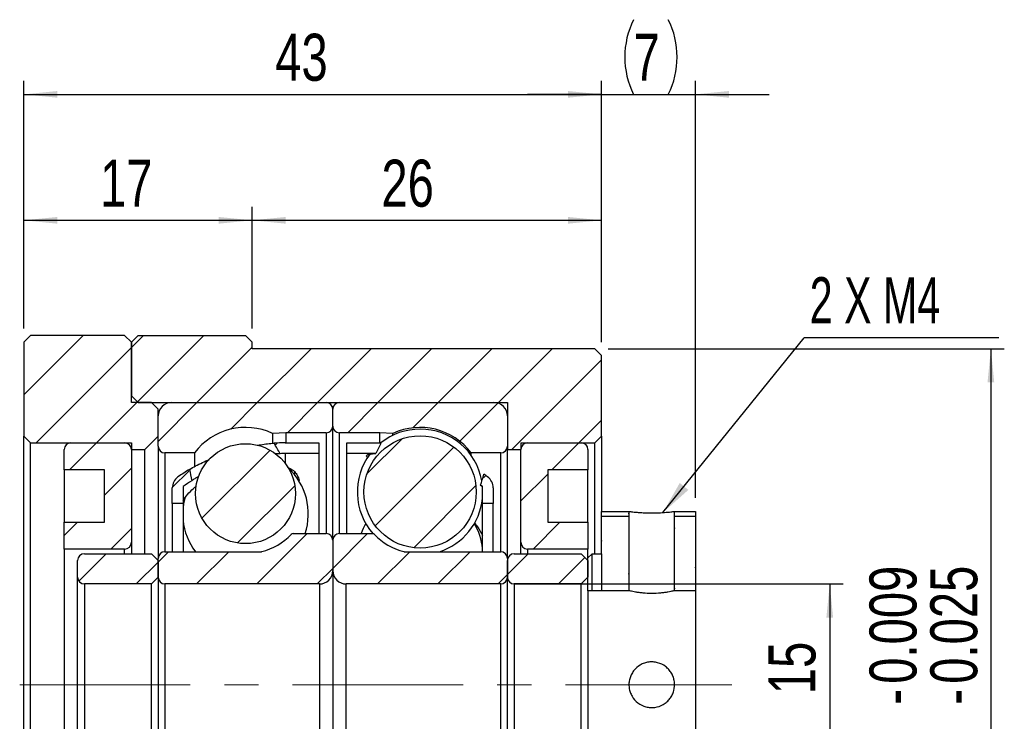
# Model space of a CAD drawing. Header units: millimetres. Extents: x 32 to 262, y 26 to 169.
# Tile 3 of 3: x 189 to 262, y 75 to 127. Entities that reach past the tile are written whole.
import ezdxf

# ---------------------------------------------------------------- set-up
doc = ezdxf.new("R2010")
doc.units = ezdxf.units.MM
doc.linetypes.add('CENTERX2', pattern=[20.32, 12.7, -2.54, 2.54, -2.54])
doc.layers.add('FORMAT', color=7, linetype='Continuous')
doc.styles.add('SLDTEXTSTYLE0', font='TXT', dxfattribs={"width": 0.75})
doc.styles.add('SLDTEXTSTYLE1', font='TXT', dxfattribs={"width": 0.666667})
doc.dimstyles.new('SLDDIMSTYLE1', dxfattribs={"dimtxt": 3.5, "dimasz": 2.5, "dimexe": 0, "dimexo": 0.0625, "dimgap": 0.875, "dimtad": 1, "dimrnd": 1e-09, "dimzin": 12, "dimdsep": 46, "dimtxsty": 'SLDTEXTSTYLE0', "dimsah": 1, "dimcen": 0.09, "dimadec": 0, "dimazin": 3, "dimtfac": 1, "dimtofl": 0, "dimtmove": 0, "dimatfit": 3, "dimfxl": 1, "dimfrac": 2, "dimtolj": 1, "dimtzin": 12, "dimarcsym": 0})
doc.dimstyles.new('SLDDIMSTYLE2', dxfattribs={"dimtxt": 0.18, "dimasz": 2.5, "dimexe": 0, "dimexo": 0.0625, "dimgap": 0, "dimtad": 0, "dimtih": 1, "dimtoh": 1, "dimdec": 0, "dimrnd": 1e-09, "dimzin": 0, "dimdsep": 46, "dimtxsty": 'Standard', "dimsah": 1, "dimcen": 0.09, "dimadec": 0, "dimazin": 0, "dimtfac": 2.5, "dimtdec": 0, "dimtofl": 0, "dimtmove": 0, "dimatfit": 3, "dimfxl": 1, "dimfrac": 2, "dimtolj": 1, "dimtzin": 0, "dimarcsym": 0})
doc.dimstyles.new('SLDDIMSTYLE3', dxfattribs={"dimtxt": 3.5, "dimasz": 2.5, "dimexe": 0, "dimexo": 0.0625, "dimgap": 0.875, "dimtad": 1, "dimrnd": 1e-09, "dimzin": 12, "dimdsep": 46, "dimtxsty": 'SLDTEXTSTYLE0', "dimsah": 1, "dimcen": 0.09, "dimadec": 0, "dimazin": 3, "dimtfac": 1, "dimtmove": 0, "dimatfit": 0, "dimfxl": 1, "dimfrac": 2, "dimtolj": 1, "dimtzin": 12, "dimarcsym": 0})
doc.dimstyles.new('SLDDIMSTYLE4', dxfattribs={"dimtxt": 3.5, "dimasz": 2.5, "dimexe": 0, "dimexo": 0.0625, "dimgap": 0.875, "dimtad": 1, "dimdec": 3, "dimrnd": 1e-09, "dimzin": 12, "dimdsep": 46, "dimtxsty": 'SLDTEXTSTYLE0', "dimsah": 1, "dimcen": 0.09, "dimadec": 0, "dimazin": 3, "dimtol": 1, "dimtp": -0.009, "dimtm": 0.025, "dimtfac": 1, "dimtdec": 3, "dimtofl": 0, "dimtmove": 0, "dimatfit": 3, "dimfxl": 1, "dimfrac": 2, "dimtolj": 1, "dimarcsym": 0})

# ---------------------------------------------------------------- blocks, each defined once
blk = doc.blocks.new('_D_6')
at = {"layer": 'FORMAT', "color": 7}
for p, q in [((189.16, 104.273), (189.16, 122.707)), ((232.16, 103.273), (232.16, 122.707)), ((189.16, 121.707), (232.16, 121.707))]:
    blk.add_line(p, q, dxfattribs=at)
for points in [[(189.16, 121.707), (191.66, 121.457), (191.66, 121.957)], [(232.16, 121.707), (229.66, 121.957), (229.66, 121.457)]]:
    blk.add_solid(points, dxfattribs=at)
at = {"layer": 'FORMAT', "color": 7, "insert": (207.875, 126.219), "char_height": 3.5, "attachment_point": 1, "style": 'SLDTEXTSTYLE0'}
blk.add_mtext('43', dxfattribs=at)
blk = doc.blocks.new('_D_7')
at = {"layer": 'FORMAT', "color": 7}
for p, q in [((232.16, 103.273), (232.16, 122.707)), ((239.16, 91.674), (239.16, 122.707)), ((232.16, 121.707), (226.66, 121.707)), ((232.16, 121.707), (239.16, 121.707)), ((239.16, 121.707), (244.66, 121.707))]:
    blk.add_line(p, q, dxfattribs=at)
for centre, start, end in [((240.112, 124.485), 153.43495, 206.56505), ((231.586, 124.485), 333.43495, 26.56505)]:
    blk.add_arc(centre, 6.212, start, end, dxfattribs=at)
for points in [[(232.16, 121.707), (229.66, 121.957), (229.66, 121.457)], [(239.16, 121.707), (241.66, 121.457), (241.66, 121.957)]]:
    blk.add_solid(points, dxfattribs=at)
at = {"layer": 'FORMAT', "color": 7, "insert": (234.556, 126.219), "char_height": 3.5, "attachment_point": 1, "style": 'SLDTEXTSTYLE0'}
blk.add_mtext('7', dxfattribs=at)
blk = doc.blocks.new('_D_8')
at = {"layer": 'FORMAT', "color": 7}
for p, q in [((189.16, 104.273), (189.16, 113.335)), ((206.16, 104.273), (206.16, 113.335)), ((189.16, 112.335), (206.16, 112.335))]:
    blk.add_line(p, q, dxfattribs=at)
for points in [[(189.16, 112.335), (191.66, 112.085), (191.66, 112.585)], [(206.16, 112.335), (203.66, 112.585), (203.66, 112.085)]]:
    blk.add_solid(points, dxfattribs=at)
at = {"layer": 'FORMAT', "color": 7, "insert": (194.826, 116.847), "char_height": 3.5, "attachment_point": 1, "style": 'SLDTEXTSTYLE0'}
blk.add_mtext('17', dxfattribs=at)
blk = doc.blocks.new('_D_9')
at = {"layer": 'FORMAT', "color": 7}
for p, q in [((206.16, 104.273), (206.16, 113.335)), ((232.16, 103.273), (232.16, 113.335)), ((206.16, 112.335), (232.16, 112.335))]:
    blk.add_line(p, q, dxfattribs=at)
for points in [[(206.16, 112.335), (208.66, 112.085), (208.66, 112.585)], [(232.16, 112.335), (229.66, 112.585), (229.66, 112.085)]]:
    blk.add_solid(points, dxfattribs=at)
at = {"layer": 'FORMAT', "color": 7, "insert": (215.781, 116.847), "char_height": 3.5, "attachment_point": 1, "style": 'SLDTEXTSTYLE0'}
blk.add_mtext('26', dxfattribs=at)
blk = doc.blocks.new('_D_12')
at = {"layer": 'FORMAT', "color": 7}
for p, q in [((225.66, 85.273), (250.16, 85.273)), ((249.16, 85.273), (249.16, 70.273)), ((225.66, 70.273), (250.16, 70.273))]:
    blk.add_line(p, q, dxfattribs=at)
for points in [[(249.16, 85.273), (248.91, 82.773), (249.41, 82.773)], [(249.16, 70.273), (249.41, 72.773), (248.91, 72.773)]]:
    blk.add_solid(points, dxfattribs=at)
at = {"layer": 'FORMAT', "color": 7, "char_height": 3.5, "attachment_point": 1, "rotation": 90, "style": 'SLDTEXTSTYLE0'}
for s, insert in [('15', (244.595, 77.071)), ('%%c', (244.648, 71.793))]:
    blk.add_mtext(s, dxfattribs=dict(at, insert=insert))
blk = doc.blocks.new('_D_13')
at = {"layer": 'FORMAT', "color": 7}
for p, q in [((232.66, 102.773), (262.16, 102.773)), ((261.16, 102.773), (261.16, 52.773)), ((232.66, 52.773), (262.16, 52.773))]:
    blk.add_line(p, q, dxfattribs=at)
for points in [[(261.16, 102.773), (260.91, 100.273), (261.41, 100.273)], [(261.16, 52.773), (261.41, 55.273), (260.91, 55.273)]]:
    blk.add_solid(points, dxfattribs=at)
at = {"layer": 'FORMAT', "color": 7, "char_height": 3.5, "attachment_point": 1, "rotation": 90, "style": 'SLDTEXTSTYLE0'}
for s, insert in [('0.009', (252.122, 77.847)), ('0.025', (256.648, 77.847)), ('-', (252.122, 76.296)), ('-', (256.648, 76.296)), ('50', (256.595, 69.831)), ('%%c', (256.648, 64.552))]:
    blk.add_mtext(s, dxfattribs=dict(at, insert=insert))
blk = doc.blocks.new('SW_NOTE_1')
at = {"layer": 'FORMAT', "color": 0}
blk.add_line((14.497, 0), (0, 0), dxfattribs=at)
at = {"layer": 'FORMAT', "color": 0, "insert": (0.408, 4.505), "char_height": 3.4396, "attachment_point": 1, "style": 'SLDTEXTSTYLE1'}
blk.add_mtext('2 X M4', dxfattribs=at)

msp = doc.modelspace()

# ---------------------------------------------------------------- hatches: boundary and pattern name
at = {"layer": 'FORMAT', "linetype": 'Continuous', "lineweight": 18}
h = msp.add_hatch(dxfattribs=at)
h.set_pattern_fill('ANSI31', color=256, style=0)
h.paths.add_polyline_path([(189.1596, 96.2735), (189.6596, 95.7735), (197.1596, 95.7735), (197.1596, 95.2735), (198.1596, 95.2735), (199.1596, 96.2735), (199.1596, 98.2735), (198.6596, 98.7735), (197.1596, 98.7735), (197.1596, 103.2735), (196.6596, 103.7735), (189.6596, 103.7735), (189.1596, 103.2735)], flags=0)
h = msp.add_hatch(dxfattribs=at)
h.set_pattern_fill('ANSI31', color=256, style=0)
h.paths.add_polyline_path([(226.1596, 95.2735), (226.1596, 95.7735), (231.6596, 95.7735), (232.1596, 96.2735), (232.1596, 102.2735), (231.6596, 102.7735), (206.1596, 102.7735), (206.1596, 103.2735), (205.6596, 103.7735), (197.6596, 103.7735), (197.1596, 103.2735), (197.1596, 99.2735), (197.6596, 98.7735), (225.1596, 98.7735), (225.1596, 95.2735)], flags=0)
h = msp.add_hatch(dxfattribs=at)
h.set_pattern_fill('ANSI31', color=256, style=0)
edge = h.paths.add_edge_path(flags=0)
edge.add_arc((211.6596, 98.2735), 0.5, 0, 90)
edge.add_line((211.6596, 98.7735), (200.1596, 98.7735))
edge.add_arc((200.1596, 97.7735), 1, 90, 180)
edge.add_line((199.1596, 97.7735), (199.1596, 95.5235))
edge.add_arc((199.6596, 95.5235), 0.5, 180, 270)
edge.add_line((199.6596, 95.0235), (201.8596, 95.0235))
edge.add_arc((205.6596, 92.1735), 4.75, 64.821429, 143.130102, ccw=False)
edge.add_line((207.6805, 96.4722), (208.6596, 96.5235))
edge.add_line((208.6596, 96.5235), (211.6596, 96.5235))
edge.add_arc((211.6596, 97.0235), 0.5, 270, 360)
edge.add_line((212.1596, 97.0235), (212.1596, 98.2735))
h = msp.add_hatch(dxfattribs=at)
h.set_pattern_fill('ANSI31', color=256, style=0)
edge = h.paths.add_edge_path(flags=0)
edge.add_arc((212.6596, 98.2735), 0.5, 90, 180)
edge.add_line((212.1596, 98.2735), (212.1596, 97.0235))
edge.add_arc((212.6596, 97.0235), 0.5, 180, 270)
edge.add_line((212.6596, 96.5235), (215.6596, 96.5235))
edge.add_line((215.6596, 96.5235), (216.6388, 96.4722))
edge.add_arc((218.6596, 92.1735), 4.75, 36.869898, 115.178571, ccw=False)
edge.add_line((222.4596, 95.0235), (224.6596, 95.0235))
edge.add_arc((224.6596, 95.5235), 0.5, 270, 360)
edge.add_line((225.1596, 95.5235), (225.1596, 97.7735))
edge.add_arc((224.1596, 97.7735), 1, 0, 90)
edge.add_line((224.1596, 98.7735), (212.6596, 98.7735))
h = msp.add_hatch(dxfattribs=at)
h.set_pattern_fill('ANSI31', color=256, style=0)
edge = h.paths.add_edge_path(flags=0)
edge.add_arc((218.6596, 92.1217), 4.1805, 0, 360)
h = msp.add_hatch(dxfattribs=at)
h.set_pattern_fill('ANSI31', color=256, style=0)
edge = h.paths.add_edge_path(flags=0)
edge.add_line((195.1596, 93.7735), (195.1596, 89.8735))
edge.add_line((195.1596, 89.8735), (192.1596, 89.8735))
edge.add_line((192.1596, 89.8735), (192.1596, 87.8735))
edge.add_line((192.1596, 87.8735), (196.6596, 87.8735))
edge.add_arc((196.6596, 88.3735), 0.5, 270, 360)
edge.add_line((197.1596, 88.3735), (197.1596, 95.2735))
edge.add_arc((196.6596, 95.2735), 0.5, 0, 90)
edge.add_line((196.6596, 95.7735), (192.6596, 95.7735))
edge.add_arc((192.6596, 95.2735), 0.5, 90, 180)
edge.add_line((192.1596, 95.2735), (192.1596, 93.7735))
edge.add_line((192.1596, 93.7735), (195.1596, 93.7735))
h = msp.add_hatch(dxfattribs=at)
h.set_pattern_fill('ANSI31', color=256, style=0)
edge = h.paths.add_edge_path(flags=0)
edge.add_arc((205.6596, 91.9941), 3.719, 0, 360)
h = msp.add_hatch(dxfattribs=at)
h.set_pattern_fill('ANSI31', color=256, style=0)
edge = h.paths.add_edge_path(flags=0)
edge.add_arc((208.6096, 81.9607), 13.0128, 90, 91.596791, ccw=False)
edge.add_line((208.6096, 94.9735), (211.1096, 94.9735))
edge.add_line((211.1096, 94.9735), (211.1096, 95.7735))
edge.add_line((211.1096, 95.7735), (208.6096, 95.7735))
edge.add_arc((208.6096, 81.9607), 13.8128, 90, 93.425132)
edge.add_ellipse((211.081, 77.7735), major_axis=(-9.1006, 23.8717), ratio=0.1829921, start_angle=348.490527, end_angle=349.523818, ccw=False)
h = msp.add_hatch(dxfattribs=at)
h.set_pattern_fill('ANSI31', color=256, style=0)
edge = h.paths.add_edge_path(flags=0)
edge.add_line((213.2096, 95.7735), (213.2096, 94.9735))
edge.add_line((213.2096, 94.9735), (215.3724, 94.9735))
edge.add_ellipse((213.2383, 77.7735), major_axis=(12.2235, 32.3509), ratio=0.1351815, start_angle=12.760599, end_angle=13.625638, ccw=False)
edge.add_arc((215.7096, 81.9607), 13.8128, 89.84015, 90)
edge.add_line((215.7096, 95.7735), (213.2096, 95.7735))
h = msp.add_hatch(dxfattribs=at)
h.set_pattern_fill('ANSI31', color=256, style=0)
edge = h.paths.add_edge_path(flags=0)
edge.add_line((228.1596, 89.8735), (228.1596, 93.7735))
edge.add_line((228.1596, 93.7735), (231.1596, 93.7735))
edge.add_line((231.1596, 93.7735), (231.1596, 95.2735))
edge.add_arc((230.6596, 95.2735), 0.5, 0, 90)
edge.add_line((230.6596, 95.7735), (226.6596, 95.7735))
edge.add_arc((226.6596, 95.2735), 0.5, 90, 180)
edge.add_line((226.1596, 95.2735), (226.1596, 88.3735))
edge.add_arc((226.6596, 88.3735), 0.5, 180, 270)
edge.add_line((226.6596, 87.8735), (231.1596, 87.8735))
edge.add_line((231.1596, 87.8735), (231.1596, 89.8735))
edge.add_line((231.1596, 89.8735), (228.1596, 89.8735))
h = msp.add_hatch(dxfattribs=at)
h.set_pattern_fill('ANSI31', color=256, style=0)
edge = h.paths.add_edge_path(flags=0)
edge.add_arc((201.2096, 92.4205), 1, 125.27837, 180)
edge.add_line((200.2096, 92.4205), (200.2096, 91.2735))
edge.add_line((200.2096, 91.2735), (201.0096, 91.2735))
edge.add_line((201.0096, 91.2735), (201.0096, 92.5235))
edge.add_arc((208.6096, 81.9607), 13.0128, 122.30479, 125.735365, ccw=False)
edge.add_ellipse((211.081, 77.7735), major_axis=(-9.1006, 23.8717), ratio=0.1829921, start_angle=10.006716, end_angle=10.958913, ccw=False)
edge.add_arc((208.6096, 81.9607), 13.8128, 120.989791, 125.27837)
h = msp.add_hatch(dxfattribs=at)
h.set_pattern_fill('ANSI31', color=256, style=0)
edge = h.paths.add_edge_path(flags=0)
edge.add_arc((223.1096, 92.4205), 1, 0, 54.72163)
edge.add_arc((215.7096, 81.9607), 13.8128, 54.72163, 56.161998)
edge.add_ellipse((213.2383, 77.7735), major_axis=(12.2235, 32.3509), ratio=0.1351815, start_angle=346.929407, end_angle=347.716665, ccw=False)
edge.add_arc((215.7096, 81.9607), 13.0128, 54.264635, 55.028261, ccw=False)
edge.add_line((223.3096, 92.5235), (223.3096, 91.2735))
edge.add_line((223.3096, 91.2735), (224.1096, 91.2735))
edge.add_line((224.1096, 91.2735), (224.1096, 92.4205))
h = msp.add_hatch(dxfattribs=at)
h.set_pattern_fill('ANSI31', color=256, style=0)
h.paths.add_polyline_path([(234.2098, 84.7734), (234.2098, 90.6736), (232.1596, 90.6736), (232.1596, 87.5236), (231.4597, 87.5236), (231.1596, 87.2235), (231.1596, 84.7734)], flags=0)
h.paths.add_polyline_path([(232.1597, 90.6735), (234.2097, 90.6735), (234.2097, 84.7735), (231.1597, 84.7735), (231.1597, 87.2235), (231.4597, 87.5235), (232.1597, 87.5235)], flags=0)
h = msp.add_hatch(dxfattribs=at)
h.set_pattern_fill('ANSI31', color=256, style=0)
h.paths.add_polyline_path([(239.1598, 84.7734), (239.1598, 90.6736), (237.6096, 90.6736), (237.6096, 84.7734)], flags=0)
h.paths.add_polyline_path([(237.6097, 90.6735), (239.1597, 90.6735), (239.1597, 84.7735), (237.6097, 84.7735)], flags=0)
h = msp.add_hatch(dxfattribs=at)
h.set_pattern_fill('ANSI31', color=256, style=0)
edge = h.paths.add_edge_path(flags=0)
edge.add_arc((199.6596, 85.7735), 0.5, 180, 270)
edge.add_line((199.6596, 85.2735), (211.1596, 85.2735))
edge.add_arc((211.1596, 86.2735), 1, 270, 360)
edge.add_line((212.1596, 86.2735), (212.1596, 88.5235))
edge.add_arc((211.6596, 88.5235), 0.5, 0, 90)
edge.add_line((211.6596, 89.0235), (209.2093, 89.0235))
edge.add_arc((209.2093, 88.8235), 0.2, 90, 135.815615)
edge.add_arc((205.6596, 92.2735), 4.75, 284.752919, 315.815615, ccw=False)
edge.add_arc((206.8183, 87.8735), 0.2, 270, 284.752919, ccw=False)
edge.add_line((206.8183, 87.6735), (199.6596, 87.6735))
edge.add_arc((199.6596, 87.1735), 0.5, 90, 180)
edge.add_line((199.1596, 87.1735), (199.1596, 85.7735))
h = msp.add_hatch(dxfattribs=at)
h.set_pattern_fill('ANSI31', color=256, style=0)
edge = h.paths.add_edge_path(flags=0)
edge.add_arc((224.6596, 85.7735), 0.5, 270, 360)
edge.add_line((225.1596, 85.7735), (225.1596, 87.1735))
edge.add_arc((224.6596, 87.1735), 0.5, 0, 90)
edge.add_line((224.6596, 87.6735), (217.501, 87.6735))
edge.add_arc((217.501, 87.8735), 0.2, 255.247081, 270, ccw=False)
edge.add_arc((218.6596, 92.2735), 4.75, 224.184385, 255.247081, ccw=False)
edge.add_arc((215.11, 88.8235), 0.2, 44.184385, 90)
edge.add_line((215.11, 89.0235), (212.6596, 89.0235))
edge.add_arc((212.6596, 88.5235), 0.5, 90, 180)
edge.add_line((212.1596, 88.5235), (212.1596, 86.2735))
edge.add_arc((213.1596, 86.2735), 1, 180, 270)
edge.add_line((213.1596, 85.2735), (224.6596, 85.2735))
h = msp.add_hatch(dxfattribs=at)
h.set_pattern_fill('ANSI31', color=256, style=0)
edge = h.paths.add_edge_path(flags=0)
edge.add_line((193.6596, 85.2735), (198.6596, 85.2735))
edge.add_line((198.6596, 85.2735), (199.1596, 85.7735))
edge.add_line((199.1596, 85.7735), (199.1596, 87.0235))
edge.add_line((199.1596, 87.0235), (198.6596, 87.5235))
edge.add_line((198.6596, 87.5235), (193.6596, 87.5235))
edge.add_arc((193.6596, 87.0235), 0.5, 90, 180)
edge.add_line((193.1596, 87.0235), (193.1596, 85.7735))
edge.add_arc((193.6596, 85.7735), 0.5, 180, 270)
h = msp.add_hatch(dxfattribs=at)
h.set_pattern_fill('ANSI31', color=256, style=0)
edge = h.paths.add_edge_path(flags=0)
edge.add_line((225.6596, 85.2735), (230.6596, 85.2735))
edge.add_line((230.6596, 85.2735), (231.1596, 85.7735))
edge.add_line((231.1596, 85.7735), (231.1596, 87.0235))
edge.add_line((231.1596, 87.0235), (230.6596, 87.5235))
edge.add_line((230.6596, 87.5235), (225.6596, 87.5235))
edge.add_arc((225.6596, 87.0235), 0.5, 90, 180)
edge.add_line((225.1596, 87.0235), (225.1596, 85.7735))
edge.add_arc((225.6596, 85.7735), 0.5, 180, 270)

# ---------------------------------------------------------------- linework, layer by layer
at = {"color": 7, "linetype": 'Continuous', "lineweight": 25}
for p, q in [((189.6596, 103.7735), (189.1596, 103.2735)), ((196.6596, 103.7735), (189.6596, 103.7735)), ((197.1596, 103.2735), (196.6596, 103.7735)), ((197.6596, 103.7735), (197.1596, 103.2735)), ((197.6596, 103.7735), (205.6596, 103.7735)), ((206.1596, 103.2735), (205.6596, 103.7735)), ((189.1596, 103.2735), (189.1596, 96.2735)), ((197.1596, 98.7735), (197.1596, 103.2735)), ((197.1596, 103.2735), (197.1596, 99.2735)), ((206.1596, 102.7735), (206.1596, 103.2735)), ((231.6596, 102.7735), (206.1596, 102.7735)), ((232.1596, 102.2735), (231.6596, 102.7735)), ((232.1596, 96.2735), (232.1596, 102.2735)), ((197.1596, 99.2735), (197.6596, 98.7735)), ((198.6596, 98.7735), (197.1596, 98.7735)), ((197.6596, 98.7735), (225.1596, 98.7735)), ((199.1596, 98.2735), (198.6596, 98.7735)), ((199.1596, 96.2735), (199.1596, 98.2735)), ((200.1596, 98.7735), (211.6596, 98.7735)), ((212.1596, 97.0235), (212.1596, 98.2735)), ((212.6596, 98.7735), (224.1596, 98.7735)), ((225.1596, 98.7735), (225.1596, 95.2735)), ((199.1596, 95.5235), (199.1596, 97.7735)), ((225.1596, 97.7735), (225.1596, 95.5235)), ((212.1596, 88.5235), (212.1596, 97.0235)), ((189.1596, 96.2735), (189.6596, 95.7735)), ((189.1596, 59.2735), (189.1596, 96.2735)), ((198.1596, 95.2735), (199.1596, 96.2735)), ((208.6596, 96.5235), (207.6805, 96.4722)), ((207.6805, 96.4722), (207.6805, 95.7654)), ((208.6596, 96.5235), (208.6596, 95.7735)), ((211.6596, 96.5235), (208.6596, 96.5235)), ((215.6596, 96.5235), (212.6596, 96.5235)), ((215.6596, 95.7735), (215.6596, 96.5235)), ((216.6388, 96.4722), (215.6596, 96.5235)), ((216.6388, 96.3373), (216.6388, 96.4722)), ((231.6596, 95.7735), (232.1596, 96.2735)), ((232.1596, 96.2735), (232.1596, 90.6736)), ((189.6596, 59.7735), (189.6596, 95.7735)), ((189.6596, 95.7735), (197.1596, 95.7735)), ((192.6596, 95.7735), (196.6596, 95.7735)), ((197.1596, 95.7735), (197.1596, 95.2735)), ((199.1596, 95.5235), (199.1596, 87.1735)), ((208.6096, 95.7735), (211.1096, 95.7735)), ((211.1096, 95.7735), (211.1096, 94.9735)), ((213.2096, 95.7735), (215.7096, 95.7735)), ((213.2096, 94.9735), (213.2096, 95.7735)), ((226.1596, 95.7735), (231.6596, 95.7735)), ((226.1596, 95.7735), (226.1596, 95.2735)), ((226.6596, 95.7735), (230.6596, 95.7735)), ((231.6596, 87.5236), (231.6596, 95.7735)), ((192.1596, 93.7735), (192.1596, 95.2735)), ((197.1596, 95.2735), (198.1596, 95.2735)), ((197.1596, 95.2735), (197.1596, 88.3735)), ((198.1596, 87.5235), (198.1596, 95.2735)), ((201.8596, 95.0235), (199.6596, 95.0235)), ((201.8596, 95.0235), (201.8596, 94.0126)), ((208.247, 94.9684), (207.8798, 94.9494)), ((211.1096, 94.9735), (208.6096, 94.9735)), ((211.1096, 94.9735), (211.1096, 89.0235)), ((215.3724, 94.9735), (213.2096, 94.9735)), ((213.2096, 89.0235), (213.2096, 94.9735)), ((222.4596, 94.8448), (222.4596, 95.0235)), ((224.6596, 95.0235), (222.4596, 95.0235)), ((225.1596, 95.2735), (226.1596, 95.2735)), ((225.1596, 87.1735), (225.1596, 95.2735)), ((226.1596, 88.3735), (226.1596, 95.2735)), ((231.1596, 95.2735), (231.1596, 93.7735)), ((195.1596, 93.7735), (192.1596, 93.7735)), ((192.1596, 93.7735), (192.1596, 89.8735)), ((195.1596, 89.8735), (195.1596, 93.7735)), ((231.1596, 93.7735), (228.1596, 93.7735)), ((228.1596, 93.7735), (228.1596, 89.8735)), ((231.1596, 89.8735), (231.1596, 93.7735)), ((200.2096, 91.2735), (200.2096, 92.4205)), ((201.0096, 92.5235), (201.0096, 91.2735)), ((223.3096, 91.2735), (223.3096, 92.5235)), ((224.1096, 92.4205), (224.1096, 91.2735)), ((201.0096, 91.2735), (200.2096, 91.2735)), ((200.2096, 91.2735), (200.2096, 87.6735)), ((201.0096, 91.2735), (201.0096, 87.6735)), ((224.1096, 91.2735), (223.3096, 91.2735)), ((223.3096, 87.6735), (223.3096, 91.2735)), ((224.1096, 87.6735), (224.1096, 91.2735)), ((232.1596, 90.6736), (234.2098, 90.6736)), ((232.1596, 87.5236), (232.1596, 90.6736)), ((232.1597, 90.6735), (234.2097, 90.6735)), ((232.1597, 87.5235), (232.1597, 90.6735)), ((232.1597, 90.3166), (234.2097, 90.3166)), ((234.2097, 90.6735), (234.2097, 84.7735)), ((234.2098, 90.6736), (234.2098, 84.7734)), ((237.6096, 84.7734), (237.6096, 90.6736)), ((237.6096, 90.6736), (239.1598, 90.6736)), ((237.6097, 84.7735), (237.6097, 90.6735)), ((237.6097, 90.6735), (239.1597, 90.6735)), ((237.6097, 90.3166), (239.1597, 90.3166)), ((239.1597, 90.6735), (239.1597, 84.7735)), ((239.1598, 90.6736), (239.1598, 84.7734)), ((192.1596, 89.8735), (195.1596, 89.8735)), ((192.1596, 87.8735), (192.1596, 89.8735)), ((201.0597, 89.7042), (201.0096, 89.735)), ((228.1596, 89.8735), (231.1596, 89.8735)), ((231.1596, 89.8735), (231.1596, 87.8735)), ((209.2093, 89.0235), (211.6596, 89.0235)), ((212.6596, 89.0235), (215.11, 89.0235)), ((197.1596, 88.3735), (197.1596, 87.5235)), ((212.1596, 88.5235), (212.1596, 86.2735)), ((226.1596, 87.5235), (226.1596, 88.3735)), ((196.6596, 87.8735), (192.1596, 87.8735)), ((192.1596, 87.8735), (192.1596, 67.6735)), ((193.6596, 87.5235), (198.6596, 87.5235)), ((199.1596, 87.0235), (198.6596, 87.5235)), ((199.6596, 87.6735), (206.8183, 87.6735)), ((217.501, 87.6735), (224.6596, 87.6735)), ((225.6596, 87.5235), (230.6596, 87.5235)), ((231.1596, 87.8735), (226.6596, 87.8735)), ((231.1596, 87.0235), (230.6596, 87.5235)), ((231.1596, 87.2235), (231.1596, 87.8735)), ((231.4597, 87.5236), (231.1596, 87.2235)), ((231.4597, 87.5235), (231.1597, 87.2235)), ((231.4597, 87.5236), (232.1596, 87.5236)), ((231.4597, 84.7735), (231.4597, 87.5235)), ((231.4597, 87.5235), (232.1597, 87.5235)), ((232.1597, 87.5235), (232.1597, 84.7735)), ((193.1596, 85.7735), (193.1596, 87.0235)), ((199.1596, 85.7735), (199.1596, 87.1735)), ((199.1596, 87.0235), (199.1596, 85.7735)), ((225.1596, 87.1735), (225.1596, 85.7735)), ((225.1596, 85.7735), (225.1596, 87.0235)), ((231.1596, 84.7734), (231.1596, 87.2235)), ((231.1596, 87.0235), (231.1596, 85.7735)), ((231.1597, 84.7735), (231.1597, 87.2235)), ((212.1596, 86.2735), (212.1596, 69.2735)), ((193.1596, 69.7735), (193.1596, 85.7735)), ((198.6596, 85.2735), (193.6596, 85.2735)), ((193.6596, 85.2735), (193.6596, 70.2735)), ((198.6596, 85.2735), (199.1596, 85.7735)), ((198.6596, 70.2735), (198.6596, 85.2735)), ((199.1596, 85.7735), (199.1596, 69.7735)), ((199.6596, 85.2735), (199.6596, 70.2735)), ((211.1596, 85.2735), (199.6596, 85.2735)), ((211.1596, 85.2735), (211.1596, 70.2735)), ((213.1596, 70.2735), (213.1596, 85.2735)), ((224.6596, 85.2735), (213.1596, 85.2735)), ((224.6596, 70.2735), (224.6596, 85.2735)), ((225.1596, 69.7735), (225.1596, 85.7735)), ((230.6596, 85.2735), (225.6596, 85.2735)), ((225.6596, 85.2735), (225.6596, 70.2735)), ((230.6596, 85.2735), (231.1596, 85.7735)), ((230.6596, 70.2735), (230.6596, 85.2735)), ((234.2098, 84.7734), (231.1596, 84.7734)), ((231.1596, 84.7734), (231.1596, 70.7736)), ((234.2097, 84.7735), (231.1597, 84.7735)), ((239.1598, 84.7734), (237.6096, 84.7734)), ((239.1597, 84.7735), (237.6097, 84.7735)), ((239.1598, 84.7734), (239.1598, 70.7736))]:
    msp.add_line(p, q, dxfattribs=at)
at = {"color": 8, "linetype": 'Continuous', "lineweight": 25}
for p, q in [((211.6596, 96.5235), (211.6596, 89.0235)), ((212.6596, 89.0235), (212.6596, 96.5235)), ((199.6596, 95.0235), (199.6596, 87.6735)), ((208.6096, 94.9735), (208.6096, 94.2587)), ((224.6596, 87.6735), (224.6596, 95.0235)), ((196.6596, 87.5235), (196.6596, 87.8735)), ((226.6596, 87.8735), (226.6596, 87.5235))]:
    msp.add_line(p, q, dxfattribs=at)
at = {"color": 7, "linetype": 'Continuous', "lineweight": 25, "flags": 128}
msp.add_lwpolyline([(201.1361, 91.6682), (201.0462, 91.2443), (201.0096, 90.9708)], dxfattribs=at)
at = {"color": 7, "linetype": 'Continuous', "lineweight": 25}
for centre, radius in [((218.6596, 92.1217), 4.1805), ((205.6596, 91.9941), 3.719)]:
    msp.add_circle(centre, radius, dxfattribs=at)
for centre, radius, start, end in [((200.1596, 97.7735), 1, 90, 180), ((211.6596, 98.2735), 0.5, 0, 90), ((212.6596, 98.2735), 0.5, 90, 180), ((224.1596, 97.7735), 1, 0, 90), ((205.6596, 92.1735), 4.75, 64.821429, 143.130102), ((211.6596, 97.0235), 0.5, 270, 0), ((212.6596, 97.0235), 0.5, 180, 270), ((218.6596, 92.1217), 4.675, 90, 128.636162), ((218.6596, 92.1735), 4.75, 36.869898, 115.178571), ((218.6596, 92.1217), 4.675, 10.154928, 90), ((192.6596, 95.2735), 0.5, 90, 180), ((196.6596, 95.2735), 0.5, 0, 90), ((199.6596, 95.5235), 0.5, 180, 270), ((208.6096, 81.9607), 13.8128, 90, 93.425132), ((215.7096, 81.9607), 13.8128, 89.84015, 90), ((224.6596, 95.5235), 0.5, 270, 0), ((226.6596, 95.2735), 0.5, 90, 180), ((230.6596, 95.2735), 0.5, 0, 90), ((208.6096, 81.9607), 13.0128, 90, 91.596791), ((218.6596, 92.1217), 4.675, 142.654062, 221.636962), ((205.6596, 90.488), 4.675, 341.744282, 46.964068), ((201.2096, 92.4205), 1, 125.27837, 180), ((208.6096, 81.9607), 13.8128, 120.989791, 125.27837), ((215.7096, 81.9607), 13.8128, 54.72163, 56.161998), ((223.1096, 92.4205), 1, 0, 54.72163), ((208.6096, 81.9607), 13.0128, 122.30479, 125.735365), ((215.7096, 81.9607), 13.0128, 54.264635, 55.028261), ((218.6596, 92.1217), 4.675, 287.920143, 354.071968), ((205.6596, 90.488), 4.675, 185.928032, 217.015327), ((218.6596, 87.4197), 4.675, 149.808957, 159.936986), ((218.6596, 87.4197), 4.675, 5.928032, 30.191043), ((205.6596, 92.2735), 4.75, 284.752919, 315.815615), ((209.2093, 88.8235), 0.2, 90, 135.815615), ((211.6596, 88.5235), 0.5, 0, 90), ((212.6596, 88.5235), 0.5, 90, 180), ((215.11, 88.8235), 0.2, 44.184385, 90), ((218.6596, 92.2735), 4.75, 224.184385, 255.247081), ((196.6596, 88.3735), 0.5, 270, 0), ((226.6596, 88.3735), 0.5, 180, 270), ((193.6596, 87.0235), 0.5, 90, 180), ((199.6596, 87.1735), 0.5, 90, 180), ((206.8183, 87.8735), 0.2, 270, 284.752919), ((217.501, 87.8735), 0.2, 255.247081, 270), ((224.6596, 87.1735), 0.5, 0, 90), ((225.6596, 87.0235), 0.5, 90, 180), ((211.1596, 86.2735), 1, 270, 0), ((213.1596, 86.2735), 1, 180, 270), ((193.6596, 85.7735), 0.5, 180, 270), ((199.6596, 85.7735), 0.5, 180, 270), ((224.6596, 85.7735), 0.5, 270, 0), ((225.6596, 85.7735), 0.5, 180, 270)]:
    msp.add_arc(centre, radius, start, end, dxfattribs=at)
for centre, major_axis, ratio, start_param, end_param in [((211.081, 77.7735), (-9.1006, 23.8717), 0.1829921, 5.4444711, 5.4925765), ((213.2383, 77.7735), (12.2235, 32.3509), 0.1351815, 1.032657, 1.062075), ((211.081, 77.7735), (-9.1006, 23.8717), 0.1829921, 0.7671934, 0.8136523), ((213.2383, 77.7735), (12.2235, 32.3509), 0.1351815, 5.2396632, 5.2680098)]:
    msp.add_ellipse(centre, major_axis=major_axis, ratio=ratio, start_param=start_param, end_param=end_param, dxfattribs=at)
for points, knots in [([(206.5615, 95.5972), (206.6359, 95.6112), (206.898, 95.6605), (207.3129, 95.712), (207.6272, 95.7365), (207.7844, 95.7488)], [0, 0, 0, 0, 0.16533272, 0.5826663, 1, 1, 1, 1]), ([(214.7603, 94.6544), (214.7321, 94.6855), (214.6584, 94.7666), (214.6823, 94.8599), (214.8196, 94.9341), (215.0559, 94.9688), (215.279, 94.9721), (215.3724, 94.9735)], [0, 0, 0, 0, 0.1437137, 0.3749071, 0.6005501, 0.8327528, 1, 1, 1, 1]), ([(201.4976, 93.8018), (201.6437, 93.8861), (201.9359, 94.0547), (202.4351, 94.3061), (202.8044, 94.4647), (202.9829, 94.5413)], [0, 0, 0, 0, 0.3406151, 0.6812283, 1, 1, 1, 1]), ([(208.7956, 93.9583), (208.8812, 93.9176), (209.1169, 93.8054), (209.3841, 93.5705), (209.5758, 93.2534), (209.6575, 93.0214), (209.6401, 92.8907), (209.6399, 92.889)], [0, 0, 0, 0, 0.1593255, 0.4384339, 0.7174608, 0.9964918, 1, 1, 1, 1]), ([(202.1655, 93.2517), (202.0673, 93.1996), (201.8813, 93.1011), (201.7278, 93.0048), (201.6553, 92.9593)], [0, 0, 0, 0, 0.5281396, 1, 1, 1, 1]), ([(209.3273, 93.3833), (209.3282, 93.3863), (209.3508, 93.4616), (209.3378, 93.53), (209.3253, 93.5957)], [0, 0, 0, 0, 0.0397193, 1, 1, 1, 1]), ([(201.0096, 91.4823), (201.1165, 91.6333), (201.3302, 91.9354), (201.6755, 92.2995), (201.9272, 92.4967), (201.9956, 92.5502)], [0, 0, 0, 0, 0.4214374, 0.8428722, 1, 1, 1, 1]), ([(234.2098, 90.6736), (234.2098, 90.6736), (234.221, 90.6721), (234.2645, 90.6665), (234.2966, 90.6624), (234.4246, 90.6468), (234.5493, 90.6323), (234.7869, 90.6101), (234.8725, 90.6028), (235.0565, 90.5892), (235.1559, 90.5829), (235.3615, 90.5724), (235.4674, 90.5683), (235.6855, 90.5626), (235.7982, 90.5611), (236.131, 90.5611), (236.3548, 90.5672), (236.764, 90.588), (236.9534, 90.6027), (237.1887, 90.6247), (237.2605, 90.6321), (237.3839, 90.6456), (237.4363, 90.6518), (237.5648, 90.6675), (237.6096, 90.6736), (237.6096, 90.6736)], [0, 0, 0, 0, 0.0625, 0.0625, 0.125, 0.125, 0.25, 0.25, 0.3125, 0.3125, 0.375, 0.375, 0.4375, 0.4375, 0.5, 0.5, 0.625, 0.625, 0.75, 0.75, 0.8125, 0.8125, 0.875, 0.875, 1, 1, 1, 1]), ([(222.7009, 89.8256), (222.7822, 89.7278), (223.0356, 89.4234), (223.1988, 89.0926), (223.3096, 88.8681)], [0, 0, 0, 0, 0.3211035, 1, 1, 1, 1]), ([(237.6096, 84.7734), (237.6096, 84.7734), (237.5984, 84.7706), (237.5548, 84.7602), (237.5225, 84.7526), (237.4364, 84.7332), (237.3839, 84.7218), (237.261, 84.6967), (237.1896, 84.683), (237.0328, 84.6556), (236.9475, 84.6421), (236.7633, 84.6167), (236.6638, 84.6048), (236.357, 84.5755), (236.1326, 84.5639), (235.6883, 84.5638), (235.4641, 84.5754), (235.1564, 84.6047), (235.0568, 84.6166), (234.8728, 84.642), (234.7874, 84.6555), (234.5511, 84.6967), (234.4262, 84.7235), (234.2972, 84.7526), (234.2648, 84.7602), (234.2209, 84.7707), (234.2098, 84.7734), (234.2098, 84.7734)], [0, 0, 0, 0, 0.0625, 0.0625, 0.125, 0.125, 0.1875, 0.1875, 0.25, 0.25, 0.3125, 0.3125, 0.375, 0.375, 0.5, 0.5, 0.625, 0.625, 0.6875, 0.6875, 0.75, 0.75, 0.875, 0.875, 0.9375, 0.9375, 1, 1, 1, 1]), ([(234.2251, 77.5464), (234.21, 77.6581), (234.2062, 77.7694), (234.2202, 77.9914), (234.2384, 78.1032), (234.2958, 78.3188), (234.3347, 78.4225), (234.4327, 78.6222), (234.4921, 78.718), (234.6933, 78.9813), (234.8637, 79.1315), (235.1501, 79.2982), (235.2524, 79.3451), (235.4635, 79.4176), (235.5715, 79.4431), (235.792, 79.473), (235.9057, 79.477), (236.128, 79.463), (236.2377, 79.4452), (236.5622, 79.3591), (236.7646, 79.2596), (237.0301, 79.0567), (237.1109, 78.9814), (237.2572, 78.8157), (237.3232, 78.7242), (237.4347, 78.5327), (237.4808, 78.4321), (237.5534, 78.2212), (237.5794, 78.1112), (237.6241, 77.781), (237.6097, 77.5522), (237.5243, 77.2303), (237.4848, 77.1244), (237.3867, 76.9247), (237.3286, 76.8307), (237.194, 76.6542), (237.1173, 76.5719), (236.9517, 76.4259), (236.8622, 76.361), (236.5722, 76.1921), (236.3595, 76.1189), (236.0266, 76.0739), (235.9155, 76.0699), (235.6932, 76.0838), (235.581, 76.102), (235.2586, 76.1876), (235.0543, 76.288), (234.7031, 76.5559), (234.5528, 76.7259), (234.3855, 77.0127), (234.3384, 77.1155), (234.2659, 77.3263), (234.2401, 77.4348), (234.2251, 77.5464)], [0, 0, 0, 0, 0.03125, 0.03125, 0.0625, 0.0625, 0.09375, 0.09375, 0.125, 0.125, 0.1875, 0.1875, 0.21875, 0.21875, 0.25, 0.25, 0.28125, 0.28125, 0.3125, 0.3125, 0.375, 0.375, 0.40625, 0.40625, 0.4375, 0.4375, 0.46875, 0.46875, 0.5, 0.5, 0.5625, 0.5625, 0.59375, 0.59375, 0.625, 0.625, 0.65625, 0.65625, 0.6875, 0.6875, 0.75, 0.75, 0.78125, 0.78125, 0.8125, 0.8125, 0.875, 0.875, 0.9375, 0.9375, 0.96875, 0.96875, 1, 1, 1, 1])]:
    msp.add_open_spline(points, degree=3, knots=knots, dxfattribs=at)
msp.add_open_spline([(223.1682, 92.6238), (223.219, 92.5883), (223.2662, 92.5537), (223.3096, 92.5201)], degree=3, dxfattribs=at)
at = {"layer": 'FORMAT', "color": 7, "linetype": 'CENTERX2', "lineweight": 18}
msp.add_line((188.8453, 77.7735), (241.8695, 77.7735), dxfattribs=at)

# ---------------------------------------------------------------- block references
at = {"layer": 'FORMAT', "color": 7}
msp.add_blockref('SW_NOTE_1', (247.2621, 103.598), dxfattribs=at)

# ---------------------------------------------------------------- dimensions: what is measured, and where the dimension line sits
dim = msp.add_linear_dim(base=(239.1598, 121.7072), p1=(232.1596, 102.2735), p2=(239.1598, 90.6736), text='(<>)', dimstyle='SLDDIMSTYLE3', dxfattribs=at)
dim.commit()
dim.dimension.update_dxf_attribs({"geometry": '_D_7', "text_midpoint": (235.8489, 121.7072), "dimtype": 160})
for base, p1, p2, picture, middle in [((232.1596, 121.7072), (189.1596, 103.2735), (232.1596, 102.2735), '_D_6', (210.4615, 121.7072)), ((206.1596, 112.3355), (189.1596, 103.2735), (206.1596, 103.2735), '_D_8', (197.4124, 112.3355)), ((232.1596, 112.3355), (206.1596, 103.2735), (232.1596, 102.2735), '_D_9', (218.3671, 112.3355))]:
    dim = msp.add_linear_dim(base=base, p1=p1, p2=p2, dimstyle='SLDDIMSTYLE1', dxfattribs=at)
    dim.commit()
    dim.dimension.update_dxf_attribs({"geometry": picture, "text_midpoint": middle, "dimtype": 160})
for base, p1, p2, dimstyle, picture, middle in [((261.1598, 52.7735), (231.6596, 102.7735), (231.6596, 52.7735), 'SLDDIMSTYLE4', '_D_13', (261.1598, 77.0181)), ((249.1598, 70.2735), (224.6596, 85.2735), (224.6596, 70.2735), 'SLDDIMSTYLE1', '_D_12', (249.1598, 77.0181))]:
    dim = msp.add_linear_dim(base=base, p1=p1, p2=p2, angle=90, text='%%c<>', dimstyle=dimstyle, dxfattribs=at)
    dim.commit()
    dim.dimension.update_dxf_attribs({"geometry": picture, "text_midpoint": middle, "dimtype": 160})

# ---------------------------------------------------------------- leaders
msp.add_leader([(236.7411, 90.5881), (247.2621, 103.598)], dimstyle='SLDDIMSTYLE2', dxfattribs=at)

doc.saveas('drawing.dxf')
